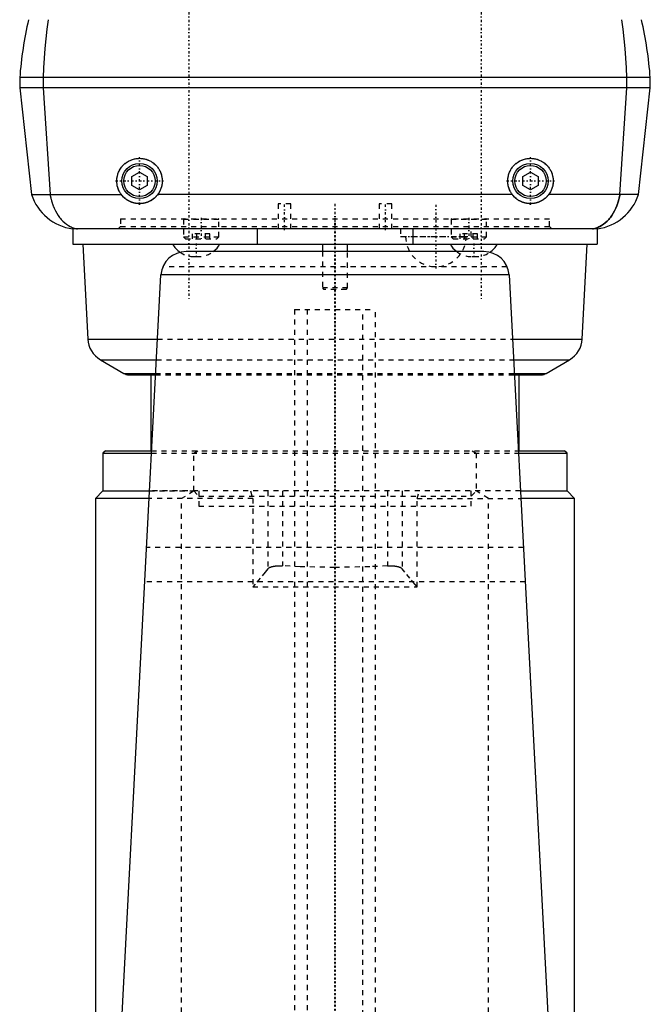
# Model space of a CAD drawing. Extents: x -88 to 88, y -517 to 214.
# Tile 4 of 6: x -63 to 63, y -296 to -101. Entities that reach past the tile are written whole.
import ezdxf

# ---------------------------------------------------------------- set-up
doc = ezdxf.new("R2010")
doc.units = 0
doc.linetypes.add('CENTER', pattern=[1.5, 0.45, -0.5, 0.05, -0.5])
doc.linetypes.add('DASHED', pattern=[2, 1, -1])
for name, color, linetype in [('AM_0', 7, 'CONTINUOUS'), ('AM_3', 7, 'DASHED'), ('AM_7', 7, 'CENTER')]:
    doc.layers.add(name, color=color, linetype=linetype)

msp = doc.modelspace()

# ---------------------------------------------------------------- linework, layer by layer
at = {"layer": 'AM_0', "color": 7, "linetype": 'CONTINUOUS'}
for p, q in [((-62.5, -112), (-62.5, -114)), ((62.5, -112), (-62.5, -112)), ((-57.87, -112), (-57.87, -114)), ((57.87, -114), (57.87, -112)), ((62.5, -114), (62.5, -112)), ((-62.5, -114), (-60.15, -135.2)), ((62.5, -114), (-62.5, -114)), ((-57.87, -114), (-56.49, -135.2)), ((56.49, -135.2), (57.87, -114)), ((60.15, -135.2), (62.5, -114)), ((-40.25, -131.63), (-38.75, -130.77)), ((-38.75, -130.77), (-37.25, -131.63)), ((37.25, -131.63), (38.75, -130.77)), ((38.75, -130.77), (40.25, -131.63)), ((-40.25, -133.37), (-40.25, -131.63)), ((-37.25, -131.63), (-37.25, -133.37)), ((37.25, -133.37), (37.25, -131.63)), ((40.25, -131.63), (40.25, -133.37)), ((-38.75, -134.23), (-40.25, -133.37)), ((-37.25, -133.37), (-38.75, -134.23)), ((38.75, -134.23), (37.25, -133.37)), ((40.25, -133.37), (38.75, -134.23)), ((-60.15, -135.2), (-42.35, -135.2)), ((35.15, -135.2), (-35.15, -135.2)), ((60.15, -135.2), (42.35, -135.2)), ((52, -142), (-52, -142)), ((-52, -142), (-52, -145)), ((-15.43, -142), (-15.43, -145)), ((15.43, -142), (15.43, -145)), ((52, -142), (52, -145)), ((-52, -145), (52, -145)), ((-50, -145), (-49, -163.85)), ((29.52, -146.5), (-29.52, -146.5)), ((-2.5, -145), (-2.5, -146.5)), ((2.5, -146.5), (2.5, -145)), ((49, -163.85), (50, -145)), ((-44.1, -333.55), (-34.5, -151.1)), ((34.5, -151.1), (-34.5, -151.1)), ((34.5, -151.1), (44.1, -333.55)), ((-49, -163.85), (-35.19, -163.85)), ((35.19, -163.85), (49, -163.85)), ((-46.5, -167.95), (-41.85, -170.67)), ((-46.5, -167.95), (-35.41, -167.95)), ((35.41, -167.95), (46.5, -167.95)), ((41.85, -170.67), (46.5, -167.95)), ((-41.85, -170.67), (-35.57, -170.67)), ((-40.85, -170.95), (-35.57, -170.95)), ((-36.5, -170.95), (-36.5, -186)), ((35.57, -170.67), (41.85, -170.67)), ((35.57, -170.95), (40.85, -170.95)), ((36.5, -186), (36.5, -170.95)), ((-45.5, -186), (-46, -186.5)), ((-46, -186.5), (-46, -194)), ((-46, -186.5), (-36.41, -186.5)), ((-45.5, -186), (-36.37, -186)), ((36.37, -186), (45.5, -186)), ((36.41, -186.5), (46, -186.5)), ((46, -186.5), (45.5, -186)), ((46, -194), (46, -186.5)), ((-46, -194), (-47.5, -195.5)), ((-46, -194), (-36.8, -194)), ((-46, -194), (-36.8, -194)), ((36.8, -194), (46, -194)), ((47.5, -195.5), (46, -194)), ((-47.5, -195.5), (-47.5, -334.5)), ((-36.84, -195.5), (-47.5, -195.5)), ((47.5, -195.5), (36.84, -195.5)), ((47.5, -334.5), (47.5, -195.5))]:
    msp.add_line(p, q, dxfattribs=at)
for points in [[(-56.85, -100.5, 0), (-57.09, -102.39, 0), (-57.49, -106.2, 0), (-57.77, -110.06, 0), (-57.87, -112, 0)], [(57.87, -112, 0), (57.77, -110.06, 0), (57.49, -106.2, 0), (57.09, -102.39, 0), (56.85, -100.5, 0)], [(-42.35, -135.2, 0), (-42.4, -135.13, 0), (-42.51, -134.97, 0), (-42.61, -134.82, 0), (-42.65, -134.74, 0), (-42.7, -134.66, 0), (-42.78, -134.49, 0), (-42.86, -134.33, 0), (-42.93, -134.16, 0), (-43, -133.98, 0), (-43.06, -133.81, 0), (-43.08, -133.72, 0), (-43.11, -133.63, 0), (-43.15, -133.45, 0), (-43.18, -133.27, 0), (-43.21, -133.09, 0), (-43.23, -132.9, 0), (-43.24, -132.72, 0), (-43.25, -132.63, 0), (-43.25, -132.54, 0), (-43.25, -132.35, 0), (-43.24, -132.17, 0), (-43.23, -132.07, 0), (-43.22, -131.98, 0), (-43.2, -131.8, 0), (-43.16, -131.62, 0), (-43.14, -131.53, 0), (-43.12, -131.44, 0), (-43.08, -131.26, 0), (-43.02, -131.08, 0), (-42.96, -130.91, 0), (-42.89, -130.74, 0), (-42.82, -130.57, 0), (-42.77, -130.49, 0), (-42.73, -130.41, 0), (-42.64, -130.24, 0), (-42.55, -130.09, 0), (-42.45, -129.93, 0), (-42.34, -129.78, 0), (-42.22, -129.64, 0), (-42.16, -129.57, 0), (-42.1, -129.5, 0), (-41.98, -129.36, 0), (-41.85, -129.23, 0), (-41.71, -129.11, 0), (-41.57, -128.99, 0), (-41.42, -128.88, 0), (-41.35, -128.82, 0), (-41.27, -128.77, 0), (-41.12, -128.67, 0), (-40.96, -128.58, 0), (-40.79, -128.49, 0), (-40.63, -128.41, 0), (-40.46, -128.34, 0), (-40.37, -128.3, 0), (-40.29, -128.27, 0), (-40.11, -128.21, 0), (-39.94, -128.16, 0), (-39.76, -128.11, 0), (-39.58, -128.08, 0), (-39.39, -128.05, 0), (-39.3, -128.03, 0), (-39.21, -128.02, 0), (-39.03, -128.01, 0), (-38.84, -128, 0), (-38.75, -128, 0), (-38.66, -128, 0), (-38.47, -128.01, 0), (-38.29, -128.02, 0), (-38.2, -128.03, 0), (-38.11, -128.05, 0), (-37.92, -128.08, 0), (-37.74, -128.11, 0), (-37.56, -128.16, 0), (-37.39, -128.21, 0), (-37.21, -128.27, 0), (-37.13, -128.3, 0), (-37.04, -128.34, 0), (-36.87, -128.41, 0), (-36.71, -128.49, 0), (-36.54, -128.58, 0), (-36.38, -128.67, 0), (-36.23, -128.77, 0), (-36.15, -128.82, 0), (-36.08, -128.88, 0), (-35.93, -128.99, 0), (-35.79, -129.11, 0), (-35.65, -129.23, 0), (-35.52, -129.36, 0), (-35.4, -129.5, 0), (-35.34, -129.57, 0), (-35.28, -129.64, 0), (-35.16, -129.78, 0), (-35.05, -129.93, 0), (-34.95, -130.09, 0), (-34.86, -130.24, 0), (-34.77, -130.41, 0), (-34.73, -130.49, 0), (-34.68, -130.57, 0), (-34.61, -130.74, 0), (-34.54, -130.91, 0), (-34.48, -131.08, 0), (-34.42, -131.26, 0), (-34.38, -131.44, 0), (-34.36, -131.53, 0), (-34.34, -131.62, 0), (-34.3, -131.8, 0), (-34.28, -131.98, 0), (-34.27, -132.07, 0), (-34.26, -132.17, 0), (-34.25, -132.35, 0), (-34.25, -132.54, 0), (-34.25, -132.63, 0), (-34.26, -132.72, 0), (-34.27, -132.9, 0), (-34.29, -133.09, 0), (-34.32, -133.27, 0), (-34.35, -133.45, 0), (-34.39, -133.63, 0), (-34.42, -133.72, 0), (-34.44, -133.81, 0), (-34.5, -133.98, 0), (-34.57, -134.16, 0), (-34.64, -134.33, 0), (-34.72, -134.49, 0), (-34.8, -134.66, 0), (-34.85, -134.74, 0), (-34.89, -134.82, 0), (-34.99, -134.97, 0), (-35.1, -135.13, 0), (-35.15, -135.2, 0)], [(35.15, -135.2, 0), (35.1, -135.13, 0), (34.99, -134.97, 0), (34.89, -134.82, 0), (34.85, -134.74, 0), (34.8, -134.66, 0), (34.72, -134.49, 0), (34.64, -134.33, 0), (34.57, -134.16, 0), (34.5, -133.98, 0), (34.44, -133.81, 0), (34.42, -133.72, 0), (34.39, -133.63, 0), (34.35, -133.45, 0), (34.32, -133.27, 0), (34.29, -133.09, 0), (34.27, -132.9, 0), (34.26, -132.72, 0), (34.25, -132.63, 0), (34.25, -132.54, 0), (34.25, -132.35, 0), (34.26, -132.17, 0), (34.27, -132.07, 0), (34.28, -131.98, 0), (34.3, -131.8, 0), (34.34, -131.62, 0), (34.36, -131.53, 0), (34.38, -131.44, 0), (34.42, -131.26, 0), (34.48, -131.08, 0), (34.54, -130.91, 0), (34.61, -130.74, 0), (34.68, -130.57, 0), (34.73, -130.49, 0), (34.77, -130.41, 0), (34.86, -130.24, 0), (34.95, -130.09, 0), (35.05, -129.93, 0), (35.16, -129.78, 0), (35.28, -129.64, 0), (35.34, -129.57, 0), (35.4, -129.5, 0), (35.52, -129.36, 0), (35.65, -129.23, 0), (35.79, -129.11, 0), (35.93, -128.99, 0), (36.08, -128.88, 0), (36.15, -128.82, 0), (36.23, -128.77, 0), (36.38, -128.67, 0), (36.54, -128.58, 0), (36.71, -128.49, 0), (36.87, -128.41, 0), (37.04, -128.34, 0), (37.13, -128.3, 0), (37.21, -128.27, 0), (37.39, -128.21, 0), (37.56, -128.16, 0), (37.74, -128.11, 0), (37.92, -128.08, 0), (38.11, -128.05, 0), (38.2, -128.03, 0), (38.29, -128.02, 0), (38.47, -128.01, 0), (38.66, -128, 0), (38.75, -128, 0), (38.84, -128, 0), (39.03, -128.01, 0), (39.21, -128.02, 0), (39.3, -128.03, 0), (39.39, -128.05, 0), (39.58, -128.08, 0), (39.76, -128.11, 0), (39.94, -128.16, 0), (40.11, -128.21, 0), (40.29, -128.27, 0), (40.37, -128.3, 0), (40.46, -128.34, 0), (40.63, -128.41, 0), (40.79, -128.49, 0), (40.96, -128.58, 0), (41.12, -128.67, 0), (41.27, -128.77, 0), (41.35, -128.82, 0), (41.42, -128.88, 0), (41.57, -128.99, 0), (41.71, -129.11, 0), (41.85, -129.23, 0), (41.98, -129.36, 0), (42.1, -129.5, 0), (42.16, -129.57, 0), (42.22, -129.64, 0), (42.34, -129.78, 0), (42.45, -129.93, 0), (42.55, -130.09, 0), (42.64, -130.24, 0), (42.73, -130.41, 0), (42.77, -130.49, 0), (42.82, -130.57, 0), (42.89, -130.74, 0), (42.96, -130.91, 0), (43.02, -131.08, 0), (43.08, -131.26, 0), (43.12, -131.44, 0), (43.14, -131.53, 0), (43.16, -131.62, 0), (43.2, -131.8, 0), (43.22, -131.98, 0), (43.23, -132.07, 0), (43.24, -132.17, 0), (43.25, -132.35, 0), (43.25, -132.54, 0), (43.25, -132.63, 0), (43.24, -132.72, 0), (43.23, -132.9, 0), (43.21, -133.09, 0), (43.18, -133.27, 0), (43.15, -133.45, 0), (43.11, -133.63, 0), (43.08, -133.72, 0), (43.06, -133.81, 0), (43, -133.98, 0), (42.93, -134.16, 0), (42.86, -134.33, 0), (42.78, -134.49, 0), (42.7, -134.66, 0), (42.65, -134.74, 0), (42.61, -134.82, 0), (42.51, -134.97, 0), (42.4, -135.13, 0), (42.35, -135.2, 0)], [(-56.49, -135.2, 0), (-56.48, -135.25, 0), (-56.46, -135.36, 0), (-56.43, -135.47, 0), (-56.42, -135.52, 0), (-56.41, -135.58, 0), (-56.39, -135.68, 0), (-56.36, -135.79, 0), (-56.34, -135.89, 0), (-56.31, -136, 0), (-56.28, -136.1, 0), (-56.27, -136.15, 0), (-56.26, -136.2, 0), (-56.23, -136.3, 0), (-56.2, -136.4, 0), (-56.17, -136.5, 0), (-56.14, -136.6, 0), (-56.11, -136.7, 0), (-56.09, -136.75, 0), (-56.08, -136.8, 0), (-56.04, -136.9, 0), (-56.01, -137, 0), (-56, -137.04, 0), (-55.98, -137.09, 0), (-55.94, -137.19, 0), (-55.91, -137.28, 0), (-55.89, -137.33, 0), (-55.87, -137.38, 0), (-55.84, -137.47, 0), (-55.8, -137.56, 0), (-55.67, -137.88, 0), (-55.42, -138.4, 0), (-55.16, -138.88, 0), (-54.88, -139.33, 0), (-54.58, -139.75, 0), (-54.42, -139.95, 0), (-54.26, -140.14, 0), (-53.93, -140.49, 0), (-53.58, -140.8, 0), (-53.22, -141.08, 0), (-52.85, -141.32, 0), (-52.47, -141.53, 0), (-52.28, -141.62, 0), (-52.08, -141.71, 0), (-51.68, -141.85, 0), (-51.27, -141.96, 0), (-51.06, -142, 0)], [(-35.15, -135.2, 0), (-35.17, -135.23, 0), (-35.22, -135.29, 0), (-35.27, -135.35, 0), (-35.29, -135.38, 0), (-35.32, -135.41, 0), (-35.37, -135.47, 0), (-35.42, -135.52, 0), (-35.47, -135.58, 0), (-35.52, -135.63, 0), (-35.57, -135.68, 0), (-35.59, -135.71, 0), (-35.62, -135.73, 0), (-35.67, -135.79, 0), (-35.73, -135.84, 0), (-35.79, -135.89, 0), (-35.84, -135.93, 0), (-35.9, -135.98, 0), (-35.93, -136.01, 0), (-35.96, -136.03, 0), (-36.02, -136.08, 0), (-36.08, -136.12, 0), (-36.11, -136.15, 0), (-36.14, -136.17, 0), (-36.21, -136.21, 0), (-36.27, -136.26, 0), (-36.3, -136.28, 0), (-36.34, -136.3, 0), (-36.4, -136.34, 0), (-36.47, -136.38, 0), (-36.54, -136.42, 0), (-36.61, -136.46, 0), (-36.67, -136.49, 0), (-36.71, -136.51, 0), (-36.74, -136.53, 0), (-36.82, -136.56, 0), (-36.89, -136.6, 0), (-36.96, -136.63, 0), (-37.03, -136.66, 0), (-37.1, -136.69, 0), (-37.14, -136.7, 0), (-37.18, -136.72, 0), (-37.25, -136.74, 0), (-37.33, -136.77, 0), (-37.4, -136.79, 0), (-37.48, -136.82, 0), (-37.56, -136.84, 0), (-37.59, -136.85, 0), (-37.63, -136.86, 0), (-37.71, -136.88, 0), (-37.79, -136.9, 0), (-37.86, -136.91, 0), (-37.94, -136.93, 0), (-38.02, -136.94, 0), (-38.06, -136.95, 0), (-38.09, -136.95, 0), (-38.17, -136.96, 0), (-38.25, -136.97, 0), (-38.33, -136.98, 0), (-38.4, -136.99, 0), (-38.48, -136.99, 0), (-38.52, -136.99, 0), (-38.56, -137, 0), (-38.64, -137, 0), (-38.71, -137, 0), (-38.75, -137, 0), (-38.79, -137, 0), (-38.86, -137, 0), (-38.94, -137, 0), (-38.98, -136.99, 0), (-39.02, -136.99, 0), (-39.1, -136.99, 0), (-39.17, -136.98, 0), (-39.25, -136.97, 0), (-39.33, -136.96, 0), (-39.41, -136.95, 0), (-39.44, -136.95, 0), (-39.48, -136.94, 0), (-39.56, -136.93, 0), (-39.64, -136.91, 0), (-39.71, -136.9, 0), (-39.79, -136.88, 0), (-39.87, -136.86, 0), (-39.91, -136.85, 0), (-39.94, -136.84, 0), (-40.02, -136.82, 0), (-40.1, -136.79, 0), (-40.17, -136.77, 0), (-40.25, -136.74, 0), (-40.32, -136.72, 0), (-40.36, -136.7, 0), (-40.4, -136.69, 0), (-40.47, -136.66, 0), (-40.54, -136.63, 0), (-40.61, -136.6, 0), (-40.68, -136.56, 0), (-40.76, -136.53, 0), (-40.79, -136.51, 0), (-40.83, -136.49, 0), (-40.89, -136.46, 0), (-40.96, -136.42, 0), (-41.03, -136.38, 0), (-41.1, -136.34, 0), (-41.16, -136.3, 0), (-41.2, -136.28, 0), (-41.23, -136.26, 0), (-41.29, -136.21, 0), (-41.36, -136.17, 0), (-41.39, -136.15, 0), (-41.42, -136.12, 0), (-41.48, -136.08, 0), (-41.54, -136.03, 0), (-41.57, -136.01, 0), (-41.6, -135.98, 0), (-41.66, -135.93, 0), (-41.71, -135.89, 0), (-41.77, -135.84, 0), (-41.83, -135.79, 0), (-41.88, -135.73, 0), (-41.91, -135.71, 0), (-41.93, -135.68, 0), (-41.98, -135.63, 0), (-42.03, -135.58, 0), (-42.08, -135.52, 0), (-42.13, -135.47, 0), (-42.18, -135.41, 0), (-42.21, -135.38, 0), (-42.23, -135.35, 0), (-42.28, -135.29, 0), (-42.33, -135.23, 0), (-42.35, -135.2, 0)], [(42.35, -135.2, 0), (42.33, -135.23, 0), (42.28, -135.29, 0), (42.23, -135.35, 0), (42.21, -135.38, 0), (42.18, -135.41, 0), (42.13, -135.47, 0), (42.08, -135.52, 0), (42.03, -135.58, 0), (41.98, -135.63, 0), (41.93, -135.68, 0), (41.91, -135.71, 0), (41.88, -135.73, 0), (41.83, -135.79, 0), (41.77, -135.84, 0), (41.71, -135.89, 0), (41.66, -135.93, 0), (41.6, -135.98, 0), (41.57, -136.01, 0), (41.54, -136.03, 0), (41.48, -136.08, 0), (41.42, -136.12, 0), (41.39, -136.15, 0), (41.36, -136.17, 0), (41.29, -136.21, 0), (41.23, -136.26, 0), (41.2, -136.28, 0), (41.16, -136.3, 0), (41.1, -136.34, 0), (41.03, -136.38, 0), (40.96, -136.42, 0), (40.89, -136.46, 0), (40.83, -136.49, 0), (40.79, -136.51, 0), (40.76, -136.53, 0), (40.68, -136.56, 0), (40.61, -136.6, 0), (40.54, -136.63, 0), (40.47, -136.66, 0), (40.4, -136.69, 0), (40.36, -136.7, 0), (40.32, -136.72, 0), (40.25, -136.74, 0), (40.17, -136.77, 0), (40.1, -136.79, 0), (40.02, -136.82, 0), (39.94, -136.84, 0), (39.91, -136.85, 0), (39.87, -136.86, 0), (39.79, -136.88, 0), (39.71, -136.9, 0), (39.64, -136.91, 0), (39.56, -136.93, 0), (39.48, -136.94, 0), (39.44, -136.95, 0), (39.41, -136.95, 0), (39.33, -136.96, 0), (39.25, -136.97, 0), (39.17, -136.98, 0), (39.1, -136.99, 0), (39.02, -136.99, 0), (38.98, -136.99, 0), (38.94, -137, 0), (38.86, -137, 0), (38.79, -137, 0), (38.75, -137, 0), (38.71, -137, 0), (38.64, -137, 0), (38.56, -137, 0), (38.52, -136.99, 0), (38.48, -136.99, 0), (38.4, -136.99, 0), (38.33, -136.98, 0), (38.25, -136.97, 0), (38.17, -136.96, 0), (38.09, -136.95, 0), (38.06, -136.95, 0), (38.02, -136.94, 0), (37.94, -136.93, 0), (37.86, -136.91, 0), (37.79, -136.9, 0), (37.71, -136.88, 0), (37.63, -136.86, 0), (37.59, -136.85, 0), (37.56, -136.84, 0), (37.48, -136.82, 0), (37.4, -136.79, 0), (37.33, -136.77, 0), (37.25, -136.74, 0), (37.18, -136.72, 0), (37.14, -136.7, 0), (37.1, -136.69, 0), (37.03, -136.66, 0), (36.96, -136.63, 0), (36.89, -136.6, 0), (36.82, -136.56, 0), (36.74, -136.53, 0), (36.71, -136.51, 0), (36.67, -136.49, 0), (36.61, -136.46, 0), (36.54, -136.42, 0), (36.47, -136.38, 0), (36.4, -136.34, 0), (36.34, -136.3, 0), (36.3, -136.28, 0), (36.27, -136.26, 0), (36.21, -136.21, 0), (36.14, -136.17, 0), (36.11, -136.15, 0), (36.08, -136.12, 0), (36.02, -136.08, 0), (35.96, -136.03, 0), (35.93, -136.01, 0), (35.9, -135.98, 0), (35.84, -135.93, 0), (35.79, -135.89, 0), (35.73, -135.84, 0), (35.67, -135.79, 0), (35.62, -135.73, 0), (35.59, -135.71, 0), (35.57, -135.68, 0), (35.52, -135.63, 0), (35.47, -135.58, 0), (35.42, -135.52, 0), (35.37, -135.47, 0), (35.32, -135.41, 0), (35.29, -135.38, 0), (35.27, -135.35, 0), (35.22, -135.29, 0), (35.17, -135.23, 0), (35.15, -135.2, 0)], [(51.06, -142, 0), (51.27, -141.96, 0), (51.68, -141.85, 0), (52.08, -141.71, 0), (52.28, -141.62, 0), (52.47, -141.53, 0), (52.85, -141.32, 0), (53.22, -141.08, 0), (53.58, -140.8, 0), (53.93, -140.49, 0), (54.26, -140.14, 0), (54.42, -139.95, 0), (54.58, -139.75, 0), (54.88, -139.34, 0), (55.16, -138.88, 0), (55.42, -138.4, 0), (55.67, -137.88, 0), (55.8, -137.56, 0), (55.84, -137.47, 0), (55.87, -137.38, 0), (55.89, -137.33, 0), (55.91, -137.28, 0), (55.94, -137.19, 0), (55.98, -137.09, 0), (56, -137.04, 0), (56.01, -137, 0), (56.04, -136.9, 0), (56.08, -136.8, 0), (56.09, -136.75, 0), (56.11, -136.7, 0), (56.14, -136.6, 0), (56.17, -136.5, 0), (56.2, -136.4, 0), (56.23, -136.3, 0), (56.26, -136.2, 0), (56.27, -136.15, 0), (56.28, -136.1, 0), (56.31, -136, 0), (56.34, -135.89, 0), (56.36, -135.79, 0), (56.39, -135.68, 0), (56.41, -135.58, 0), (56.42, -135.52, 0), (56.43, -135.47, 0), (56.46, -135.36, 0), (56.48, -135.25, 0), (56.49, -135.2, 0)]]:
    msp.add_polyline3d(points, dxfattribs=at)
for centre, radius in [((-38.75, -132.5), 3.5), ((-38.75, -132.5), 3.1), ((38.75, -132.5), 3.5), ((38.75, -132.5), 3.1)]:
    msp.add_circle(centre, radius, dxfattribs=at)
for centre, radius, start, end in [((12.3, -117.5), 75, 166.8997, 175.7952), ((-12.3, -117.5), 75, 4.2048, 13.1003), ((-50.65, -132.09), 10, 198.1062, 262.2135), ((50.65, -132.09), 10, 277.7865, 341.8938), ((-29.52, -151.5), 5, 90, 175.4117), ((-27.86, -142.51), 5, 209.8262, 235.6052), ((-27.14, -142.51), 5, 307.1207, 330.1392), ((27.14, -142.51), 5, 209.8262, 232.8793), ((29.52, -151.5), 5, 4.5883, 90), ((27.86, -142.51), 5, 304.3948, 330.1738), ((-44.01, -163.62), 5, 182.674, 240.072), ((44.01, -163.62), 5, 299.928, 357.326), ((-40.82, -168.95), 2, 239.0251, 269.1598), ((40.82, -168.95), 2, 270.8402, 300.9749)]:
    msp.add_arc(centre, radius, start, end, dxfattribs=at)
at = {"layer": 'AM_3', "color": 6, "linetype": 'DASHED'}
for p, q in [((-11.25, -137), (-11.25, -142)), ((-8.75, -137), (-11.25, -137)), ((-8.75, -142), (-8.75, -137)), ((8.75, -137), (8.75, -142)), ((11.25, -137), (8.75, -137)), ((11.25, -142), (11.25, -137)), ((-42.5, -140), (-42.5, -141.5)), ((-42.5, -140), (42.5, -140)), ((-30.02, -140.1), (-30.02, -143.6)), ((-30.02, -140.1), (-23.02, -140.1)), ((-23.02, -143.6), (-23.02, -140.1)), ((23.02, -140.1), (23.02, -143.6)), ((23.02, -140.1), (30.02, -140.1)), ((30.02, -143.6), (30.02, -140.1)), ((42.5, -141.5), (42.5, -140)), ((-42.5, -141.5), (-43, -142)), ((-42.5, -141.5), (42.5, -141.5)), ((13, -142), (13, -143.5)), ((27, -143.5), (27, -142)), ((43, -142), (42.5, -141.5)), ((-30.02, -143.6), (-29.62, -144)), ((-30.02, -143.6), (-23.02, -143.6)), ((-29.62, -144), (-23.42, -144)), ((-28.25, -144), (-28.25, -143)), ((-24.78, -143), (-28.25, -143)), ((-27.38, -144), (-27.38, -143)), ((-25.65, -144), (-25.65, -143)), ((-24.78, -144), (-24.78, -143)), ((-23.42, -144), (-23.02, -143.6)), ((13, -143.5), (27, -143.5)), ((23.02, -143.6), (23.42, -144)), ((23.02, -143.6), (30.02, -143.6)), ((23.42, -144), (29.62, -144)), ((24.78, -144), (24.78, -143)), ((28.25, -143), (24.78, -143)), ((25.65, -144), (25.65, -143)), ((27.38, -144), (27.38, -143)), ((28.25, -144), (28.25, -143)), ((29.62, -144), (30.02, -143.6)), ((29.53, -146.5), (-29.53, -146.5)), ((-29.5, -146.5), (-29.52, -146.5)), ((-22.8, -145), (-22.8, -145)), ((-2.5, -146.5), (-2.5, -153.7)), ((2.5, -153.7), (2.5, -146.5)), ((-27.86, -147.51), (-27.14, -147.51)), ((27.14, -147.51), (27.86, -147.51)), ((34.1, -149.5), (-34.1, -149.5)), ((-2.5, -153.7), (-2.2, -154)), ((2.5, -153.7), (-2.5, -153.7)), ((2.2, -154), (-2.2, -154)), ((2.2, -154), (2.5, -153.7)), ((-8, -158), (-8, -470)), ((-8, -158), (8, -158)), ((-5.5, -158), (-5.5, -500)), ((5.5, -500), (5.5, -158)), ((8, -455.5), (8, -158)), ((-35.19, -163.85), (35.19, -163.85)), ((-35.41, -167.95), (35.41, -167.95)), ((-35.57, -170.67), (35.57, -170.67)), ((-35.57, -170.95), (35.57, -170.95)), ((-36.41, -186.5), (36.41, -186.5)), ((-36.37, -186), (36.37, -186)), ((-28, -186.5), (-27.17, -186)), ((-28, -194), (-28, -186.5)), ((27.17, -186), (28, -186.5)), ((28, -186.5), (28, -194)), ((36.8, -194), (-36.8, -194)), ((-36.8, -194), (-28, -194)), ((-28, -194), (-30.4, -195.5)), ((-28, -194), (-27, -195)), ((-27, -194), (-27, -197)), ((-27, -195), (27, -195)), ((-16.76, -194), (-16.28, -195.5)), ((-13.3, -194), (-13.3, -209.42)), ((-10.4, -194), (-10.4, -208.84)), ((10.4, -194), (10.4, -208.84)), ((13.3, -194), (13.3, -209.42)), ((16.28, -195.5), (16.76, -194)), ((27, -195), (28, -194)), ((27, -197), (27, -194)), ((30.4, -195.5), (28, -194)), ((-16.28, -195.5), (-36.84, -195.5)), ((-30.4, -341.5), (-30.4, -195.5)), ((-27, -197), (27, -197)), ((-27, -197), (0, -197)), ((-16.28, -195.5), (-16.28, -213)), ((16.28, -195.5), (36.84, -195.5)), ((16.28, -213), (16.28, -195.5)), ((30.4, -341.5), (30.4, -195.5)), ((37.35, -205.2), (-37.35, -205.2)), ((37.7, -212), (-37.7, -212)), ((-16.28, -213), (16.28, -213))]:
    msp.add_line(p, q, dxfattribs=at)
for points in [[(56.49, -135.2, 0), (56.48, -135.25, 0), (56.46, -135.36, 0), (56.43, -135.47, 0), (56.42, -135.52, 0), (56.41, -135.58, 0), (56.39, -135.68, 0), (56.36, -135.79, 0), (56.34, -135.89, 0), (56.31, -136, 0), (56.28, -136.1, 0), (56.27, -136.15, 0), (56.26, -136.2, 0), (56.23, -136.3, 0), (56.2, -136.4, 0), (56.17, -136.5, 0), (56.14, -136.6, 0), (56.11, -136.7, 0), (56.09, -136.75, 0), (56.08, -136.8, 0), (56.04, -136.9, 0), (56.01, -137, 0), (56, -137.04, 0), (55.98, -137.09, 0), (55.94, -137.19, 0), (55.91, -137.28, 0), (55.89, -137.33, 0), (55.87, -137.38, 0), (55.84, -137.47, 0), (55.8, -137.56, 0), (55.67, -137.88, 0), (55.42, -138.4, 0), (55.16, -138.88, 0), (54.88, -139.33, 0), (54.58, -139.75, 0), (54.42, -139.95, 0), (54.26, -140.14, 0), (53.93, -140.49, 0), (53.58, -140.8, 0), (53.22, -141.08, 0), (52.85, -141.32, 0), (52.47, -141.53, 0), (52.28, -141.62, 0), (52.08, -141.71, 0), (51.68, -141.85, 0), (51.27, -141.96, 0), (51.06, -142, 0)], [(-13.3, -209.42, 0), (-13.27, -209.38, 0), (-13.2, -209.32, 0), (-13.11, -209.26, 0), (-13.06, -209.23, 0), (-13.01, -209.2, 0), (-12.91, -209.14, 0), (-12.84, -209.11, 0), (-12.82, -209.1, 0), (-12.79, -209.1, 0), (-12.78, -209.09, 0), (-12.77, -209.09, 0), (-12.75, -209.08, 0), (-12.73, -209.07, 0), (-12.71, -209.06, 0), (-12.68, -209.05, 0), (-12.66, -209.05, 0), (-12.65, -209.04, 0), (-12.63, -209.04, 0), (-12.61, -209.03, 0), (-12.59, -209.02, 0), (-12.56, -209.02, 0), (-12.53, -209.01, 0), (-12.51, -209, 0), (-12.5, -209, 0), (-12.48, -208.99, 0), (-12.46, -208.99, 0), (-12.43, -208.98, 0), (-12.4, -208.97, 0), (-12.37, -208.97, 0), (-12.35, -208.96, 0), (-12.33, -208.96, 0), (-12.32, -208.95, 0), (-12.29, -208.95, 0), (-12.26, -208.94, 0), (-12.25, -208.94, 0), (-12.23, -208.94, 0), (-12.2, -208.93, 0), (-12.17, -208.93, 0), (-12.16, -208.92, 0), (-12.14, -208.92, 0), (-12.11, -208.91, 0), (-12.08, -208.91, 0), (-12.05, -208.9, 0), (-12.02, -208.9, 0), (-11.99, -208.89, 0), (-11.97, -208.89, 0), (-11.95, -208.89, 0), (-11.92, -208.89, 0), (-11.89, -208.88, 0), (-11.86, -208.88, 0), (-11.82, -208.87, 0), (-11.79, -208.87, 0), (-11.77, -208.87, 0), (-11.76, -208.87, 0), (-11.72, -208.86, 0), (-11.69, -208.86, 0), (-11.66, -208.85, 0), (-11.62, -208.85, 0), (-11.59, -208.85, 0), (-11.57, -208.85, 0), (-11.55, -208.85, 0), (-11.52, -208.84, 0), (-11.49, -208.84, 0), (-11.45, -208.84, 0), (-11.42, -208.84, 0), (-11.38, -208.83, 0), (-11.36, -208.83, 0), (-11.35, -208.83, 0), (-11.31, -208.83, 0), (-11.28, -208.83, 0), (-11.24, -208.83, 0), (-11.21, -208.83, 0), (-11.17, -208.83, 0), (-11.15, -208.83, 0), (-11.14, -208.83, 0), (-11.1, -208.82, 0), (-11.07, -208.82, 0), (-11.05, -208.82, 0), (-11.03, -208.82, 0), (-11, -208.82, 0), (-10.96, -208.82, 0), (-10.94, -208.82, 0), (-10.92, -208.82, 0), (-10.89, -208.82, 0), (-10.85, -208.82, 0), (-10.82, -208.82, 0), (-10.78, -208.83, 0), (-10.75, -208.83, 0), (-10.73, -208.83, 0), (-10.71, -208.83, 0), (-10.67, -208.83, 0), (-10.64, -208.83, 0), (-10.6, -208.83, 0), (-10.56, -208.83, 0), (-10.53, -208.83, 0), (-10.51, -208.84, 0), (-10.49, -208.84, 0), (-10.45, -208.84, 0), (-10.42, -208.84, 0), (-10.4, -208.84, 0)], [(10.4, -208.84, 0), (6.9, -209.03, 0), (0, -209.18, 0), (-6.9, -209.03, 0), (-10.4, -208.84, 0)], [(10.4, -208.84, 0), (10.42, -208.84, 0), (10.45, -208.84, 0), (10.49, -208.84, 0), (10.51, -208.84, 0), (10.53, -208.83, 0), (10.56, -208.83, 0), (10.6, -208.83, 0), (10.64, -208.83, 0), (10.67, -208.83, 0), (10.71, -208.83, 0), (10.73, -208.83, 0), (10.75, -208.83, 0), (10.78, -208.83, 0), (10.82, -208.82, 0), (10.85, -208.82, 0), (10.89, -208.82, 0), (10.92, -208.82, 0), (10.94, -208.82, 0), (10.96, -208.82, 0), (11, -208.82, 0), (11.03, -208.82, 0), (11.05, -208.82, 0), (11.07, -208.82, 0), (11.1, -208.82, 0), (11.14, -208.83, 0), (11.15, -208.83, 0), (11.17, -208.83, 0), (11.21, -208.83, 0), (11.24, -208.83, 0), (11.28, -208.83, 0), (11.31, -208.83, 0), (11.35, -208.83, 0), (11.36, -208.83, 0), (11.38, -208.83, 0), (11.42, -208.84, 0), (11.45, -208.84, 0), (11.49, -208.84, 0), (11.52, -208.84, 0), (11.55, -208.85, 0), (11.57, -208.85, 0), (11.59, -208.85, 0), (11.62, -208.85, 0), (11.66, -208.85, 0), (11.69, -208.86, 0), (11.72, -208.86, 0), (11.76, -208.87, 0), (11.77, -208.87, 0), (11.79, -208.87, 0), (11.82, -208.87, 0), (11.86, -208.88, 0), (11.89, -208.88, 0), (11.92, -208.89, 0), (11.95, -208.89, 0), (11.97, -208.89, 0), (11.99, -208.89, 0), (12.02, -208.9, 0), (12.05, -208.9, 0), (12.08, -208.91, 0), (12.11, -208.91, 0), (12.14, -208.92, 0), (12.16, -208.92, 0), (12.17, -208.93, 0), (12.2, -208.93, 0), (12.23, -208.94, 0), (12.25, -208.94, 0), (12.26, -208.94, 0), (12.29, -208.95, 0), (12.32, -208.95, 0), (12.33, -208.96, 0), (12.35, -208.96, 0), (12.37, -208.97, 0), (12.4, -208.97, 0), (12.43, -208.98, 0), (12.46, -208.99, 0), (12.48, -208.99, 0), (12.5, -209, 0), (12.51, -209, 0), (12.53, -209.01, 0), (12.56, -209.02, 0), (12.59, -209.02, 0), (12.61, -209.03, 0), (12.63, -209.04, 0), (12.65, -209.04, 0), (12.66, -209.05, 0), (12.68, -209.05, 0), (12.71, -209.06, 0), (12.73, -209.07, 0), (12.75, -209.08, 0), (12.77, -209.09, 0), (12.78, -209.09, 0), (12.79, -209.1, 0), (12.82, -209.1, 0), (12.84, -209.11, 0), (12.91, -209.14, 0), (13.01, -209.2, 0), (13.06, -209.23, 0), (13.07, -209.23, 0), (13.09, -209.24, 0), (13.1, -209.25, 0), (13.11, -209.26, 0), (13.12, -209.26, 0), (13.13, -209.27, 0), (13.15, -209.28, 0), (13.16, -209.29, 0), (13.18, -209.3, 0), (13.19, -209.31, 0), (13.2, -209.32, 0), (13.2, -209.32, 0), (13.21, -209.33, 0), (13.23, -209.35, 0), (13.27, -209.38, 0), (13.3, -209.42, 0)], [(-13.3, -209.42, 0), (-13.83, -210.08, 0), (-14.86, -211.32, 0), (-15.82, -212.46, 0), (-16.28, -213, 0)], [(16.28, -213, 0), (15.82, -212.46, 0), (14.86, -211.32, 0), (13.83, -210.08, 0), (13.3, -209.42, 0)]]:
    msp.add_polyline3d(points, dxfattribs=at)
for centre in [(-38.75, -132.5), (38.75, -132.5)]:
    msp.add_circle(centre, 4.5, dxfattribs=at)
for centre, radius, start, end in [((-29.92, -140.1), 0.1, 90, 180), ((-23.12, -140.1), 0.1, 0, 90), ((23.12, -140.1), 0.1, 90, 180), ((29.92, -140.1), 0.1, 0, 90), ((20, -143.5), 6, 180, 0), ((-27.14, -142.51), 5, 265.8446, 307.1207), ((27.14, -142.51), 5, 232.8793, 274.1554), ((-27.86, -142.51), 5, 235.6052, 274.1554), ((27.86, -142.51), 5, 265.8446, 304.3948)]:
    msp.add_arc(centre, radius, start, end, dxfattribs=at)
at = {"layer": 'AM_7', "color": 4, "linetype": 'CENTER'}
for p, q in [((-29, -68), (-29, -156)), ((29, -68), (29, -156)), ((-38.75, -137.22), (-38.75, -127.78)), ((38.75, -137.22), (38.75, -127.78)), ((-43.48, -132.5), (-34.02, -132.5)), ((34.02, -132.5), (43.48, -132.5)), ((-10, -142.25), (-10, -136.75)), ((0, -137.05), (0, -426.8)), ((10, -142.25), (10, -136.75)), ((20, -137.2), (20, -149.88)), ((-26.52, -139.8), (-26.52, -144.2)), ((0, -139.9), (0, -142.1)), ((26.52, -139.8), (26.52, -144.2)), ((0, -140.9), (0, -517.1)), ((0, -142.4), (0, -199.6)), ((13.7, -143.5), (26.3, -143.5)), ((-27.5, -144.87), (-27.5, -147.64)), ((27.5, -144.87), (27.5, -147.64))]:
    msp.add_line(p, q, dxfattribs=at)

doc.saveas('drawing.dxf')
